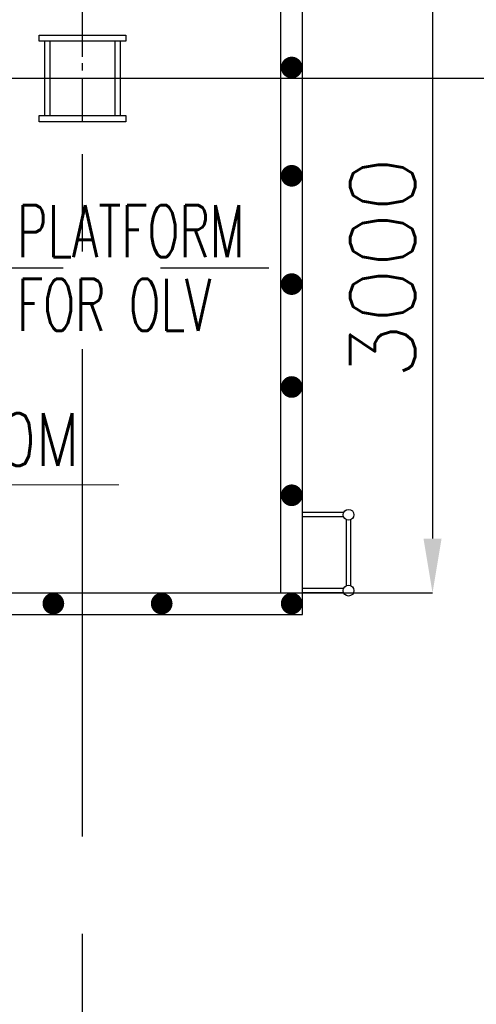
# Model space of a CAD drawing. Header units: inches. Extents: x 0 to 1544102, y 0 to 23144100.
# Tile 33 of 203: x 128546 to 130653, y 119310 to 123856. Entities that reach past the tile are written whole.
import ezdxf

# ---------------------------------------------------------------- set-up
doc = ezdxf.new("R2010")
doc.units = ezdxf.units.IN
doc.header["$LTSCALE"] = 1800
doc.header["$MEASUREMENT"] = 0
doc.linetypes.add('CENTER', pattern=[2, 1.25, -0.25, 0.25, -0.25])
doc.linetypes.add('CENTER2', pattern=[1.125, 0.75, -0.125, 0.125, -0.125])
doc.layers.get('0').update_dxf_attribs({"color": 253})
for name, color, linetype in [('AUX COL', 1, 'Continuous'), ('CEN', 2, 'CENTER'), ('GRID', 251, 'CENTER'), ('STEEL', 231, 'Continuous')]:
    doc.layers.add(name, color=color, linetype=linetype)
doc.layers.add('DIM', color=4, linetype='Continuous', lineweight=18)
doc.layers.add('TEXT', color=3, linetype='Continuous', lineweight=18)
doc.styles.add('ROMANS', font='romans.shx')
doc.styles.get("Standard").update_dxf_attribs({"font": 'arial.ttf'})
doc.dimstyles.new('STANDARD1', dxfattribs={"dimtxt": 300, "dimasz": 250, "dimexe": 0, "dimexo": 0, "dimgap": 80, "dimtad": 1, "dimdec": 0, "dimzin": 0, "dimdsep": 46, "dimtxsty": 'ROMANS', "dimcen": 0, "dimclrd": 4, "dimclre": 4, "dimclrt": 4, "dimadec": 0, "dimazin": 0, "dimtfac": 0.09, "dimtdec": 0, "dimtix": 1, "dimtofl": 0, "dimtmove": 0, "dimatfit": 3, "dimfxl": 1, "dimtolj": 1, "dimtzin": 0, "dimarcsym": 0})

# ---------------------------------------------------------------- blocks, each defined once
blk = doc.blocks.new('AUX COLUMNS')
at = {"color": 2, "linetype": 'CENTER2', "ltscale": 0.15}
for p, q in [((-139037.8, 58215), (-139037.8, 58615)), ((-138862.8, 58415), (-139212.8, 58415))]:
    blk.add_line(p, q, dxfattribs=at)
at = {"layer": 'AUX COL'}
for p, q in [((-139212.8, 58243), (-139212.8, 58587)), ((-139187.8, 58243), (-139187.8, 58587)), ((-138887.8, 58243), (-138887.8, 58587)), ((-138862.8, 58243), (-138862.8, 58587))]:
    blk.add_line(p, q, dxfattribs=at)
for points in [[(-139237.8, 58615), (-138837.8, 58615), (-138837.8, 58587), (-139237.8, 58587)], [(-139237.8, 58243), (-138837.8, 58243), (-138837.8, 58215), (-139237.8, 58215)]]:
    blk.add_lwpolyline(points, close=True, dxfattribs=at)
at = {"layer": 'GRID'}
for p, q in [((-139037.8, 51315), (-139037.8, 66615)), ((-115537.8, 58415), (-139737.8, 58415))]:
    blk.add_line(p, q, dxfattribs=at)
blk = doc.blocks.new('*X7')
at = {"color": 0}
for p, q in [((36226, 29425), (36329.8, 29425)), ((36153.7, 29375), (36329.8, 29375)), ((36183.1, 29400), (36329.8, 29400)), ((36101.7, 29300), (36329.8, 29300)), ((36114.7, 29325), (36329.8, 29325)), ((36131.6, 29350), (36329.8, 29350)), ((36085.3, 29250), (36329.8, 29250)), ((36092.1, 29275), (36329.8, 29275)), ((36079.8, 29200), (36329.8, 29200)), ((36081.3, 29225), (36329.8, 29225))]:
    blk.add_line(p, q, dxfattribs=at)
blk = doc.blocks.new('LL')
for p, q in [((-711.2, 0), (-711.2, 422.8)), ((-1135.9, 0), (-711.2, 0)), ((1493.2, 0), (-711.2, 0)), ((-711.2, 0), (-711.2, -418.1))]:
    blk.add_line(p, q)
for start, end in [(90, 180), (0, 90), (180, 270), (270, 0)]:
    blk.add_arc((-711.2, 0), 360, start, end)
at = {"xscale": 1.439999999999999, "yscale": 1.439999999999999, "zscale": 1.439999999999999}
blk.add_blockref('*X7', (-53026, -42044.5), dxfattribs=at)
at = {"xscale": 1.439999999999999, "yscale": 1.439999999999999, "zscale": 1.439999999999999, "rotation": 180}
blk.add_blockref('*X7', (51603.7, 42044.5), dxfattribs=at)
at = {"flags": 4}
blk.add_attdef('LEVEL', (-221.7, 154.2), '', height=432, dxfattribs=at)
blk = doc.blocks.new('*D248')
at = {"layer": 'DIM', "color": 4, "lineweight": -2, "transparency": 16777216}
for p, q in [((129751.2, 124209.9), (130451.2, 124209.9)), ((130451.2, 123959.9), (130451.2, 121459.9)), ((129751.2, 121209.9), (130451.2, 121209.9))]:
    blk.add_line(p, q, dxfattribs=at)
at = {"layer": 'DIM', "color": 4, "transparency": 16777216}
for points in [[(130409.5, 123959.9), (130492.9, 123959.9), (130451.2, 124209.9)], [(130409.5, 121459.9), (130492.9, 121459.9), (130451.2, 121209.9)]]:
    blk.add_solid(points, dxfattribs=at)
at = {"layer": 'DIM', "color": 4, "transparency": 16777216, "insert": (130221.2, 122709.9), "char_height": 300, "attachment_point": 5, "rotation": 90, "style": 'ROMANS'}
blk.add_mtext('\\A1;3000', dxfattribs=at)

msp = doc.modelspace()

# ---------------------------------------------------------------- linework, layer by layer
at = {"layer": 'CEN'}
msp.add_line((121996.2, 122709.89), (129696.2, 122709.89), dxfattribs=at)
at = {"layer": 'STEEL'}
for p, q in [((130040.65, 121579.89), (129851.2, 121579.89)), ((130040.65, 121559.89), (129851.2, 121559.89)), ((130053.56, 121242.8), (130053.56, 121546.98)), ((130073.56, 121242.8), (130073.56, 121546.98)), ((130040.65, 121229.89), (129851.2, 121229.89)), ((130040.65, 121209.89), (129851.2, 121209.89))]:
    msp.add_line(p, q, dxfattribs=at)
for points in [[(129851.2, 124309.89), (126651.2, 124309.89), (126651.2, 121109.89), (129851.2, 121109.89)], [(129751.2, 124209.89), (126751.2, 124209.89), (126751.2, 121209.89), (129751.2, 121209.89)]]:
    msp.add_lwpolyline(points, close=True, dxfattribs=at)
at = {"layer": 'STEEL', "const_width": 50}
for points in [[(129776.2, 123634.89, 1), (129826.2, 123634.89, 1)], [(129776.2, 123134.89, 1), (129826.2, 123134.89, 1)], [(129776.2, 122634.89, 1), (129826.2, 122634.89, 1)], [(129776.2, 122159.89, 1), (129826.2, 122159.89, 1)], [(129776.2, 121659.89, 1), (129826.2, 121659.89, 1)], [(128676.2, 121159.89, 1), (128726.2, 121159.89, 1)], [(129176.2, 121159.89, 1), (129226.2, 121159.89, 1)], [(129776.2, 121159.89, 1), (129826.2, 121159.89, 1)]]:
    msp.add_lwpolyline(points, format="xyb", close=True, dxfattribs=at)
at = {"layer": 'STEEL'}
for centre in [(130063.56, 121569.89), (130063.56, 121219.89)]:
    msp.add_circle(centre, 25, dxfattribs=at)

# ---------------------------------------------------------------- block references
msp.add_blockref('AUX COLUMNS', (267874.01, 65169.86))
at = {"layer": 'TEXT'}
ref = msp.add_blockref('LL', (128162.77, 121708.67), dxfattribs=dict(at, xscale=0.5625, yscale=0.5625, zscale=0.5625))
ref.add_attrib('LEVEL', '10.0M', (128038.04, 121795.4), dxfattribs={"layer": '0', "height": 243, "style": 'ROMANS', "width": 0.8, "flags": 4})

# ---------------------------------------------------------------- texts
at = {"layer": 'TEXT', "color": 3, "style": 'ROMANS', "width": 0.65}
for s, p in [('PLATFORM', (128534.03, 122759.89)), ('FOR OLV', (128534.03, 122419.89))]:
    msp.add_text(s, height=240, dxfattribs=at).set_placement(p)

# ---------------------------------------------------------------- dimensions: what is measured, and where the dimension line sits
at = {"layer": 'DIM'}
dim = msp.add_linear_dim(base=(130451.2, 121209.89), p1=(129751.2, 124209.89), p2=(129751.2, 121209.89), angle=90, dimstyle='STANDARD1', dxfattribs=at)
dim.commit()
dim.dimension.update_dxf_attribs({"geometry": '*D248', "text_midpoint": (130451.2, 122709.89), "dimtype": 160})

doc.saveas('drawing.dxf')
